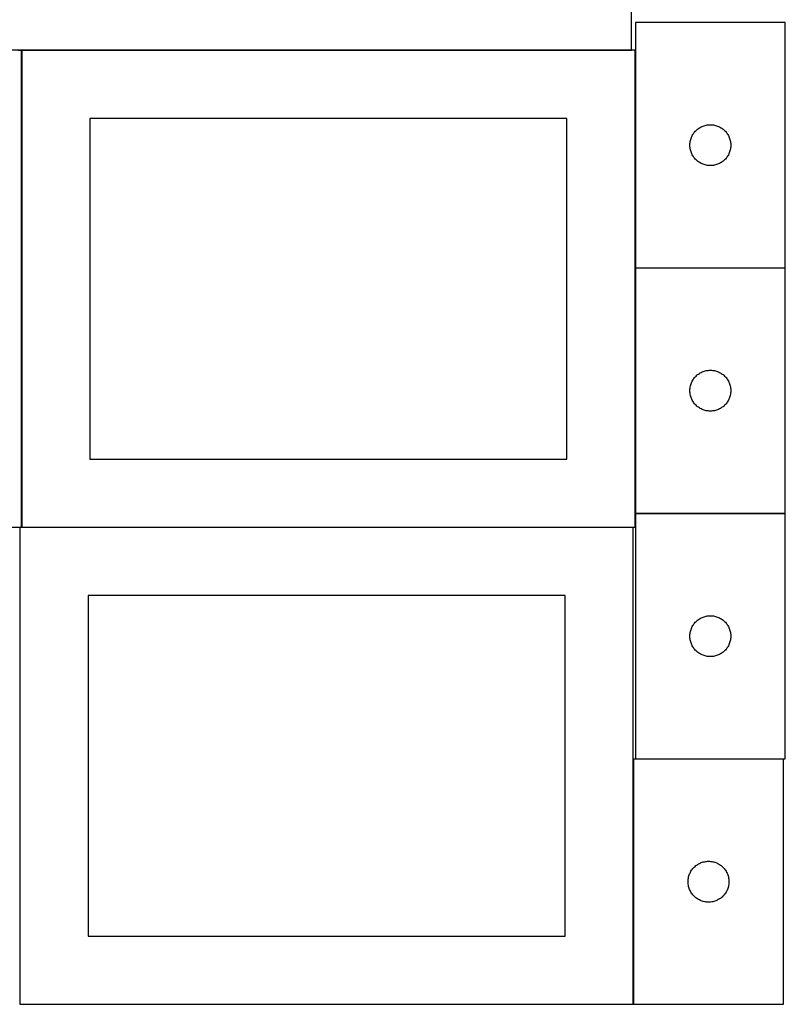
# Model space of a CAD drawing. Header units: millimetres. Extents: x 7 to 1493, y 7 to 2993.
# Tile 2 of 14: x 908 to 1470, y 8 to 731. Entities that reach past the tile are written whole.
import ezdxf

# ---------------------------------------------------------------- set-up
doc = ezdxf.new("R2010")
doc.units = ezdxf.units.MM
doc.layers.add('COMMON', color=5, linetype='CONTINUOUS', true_color=0x0000ff)
doc.layers.add('CUT', color=7, linetype='CONTINUOUS', true_color=0x000000)

msp = doc.modelspace()

# ---------------------------------------------------------------- linework, layer by layer
at = {"layer": 'COMMON'}
for p, q in [((909.474233, 708.049545), (909.474233, 358.049545)), ((909.574234, 708.149545), (1356.924737, 708.149545)), ((1359.674234, 708.049545), (1359.674234, 548.449565)), ((1359.674234, 548.249564), (1359.674234, 368.249564)), ((1359.774235, 548.349564), (1469.774235, 548.349564)), ((1359.674234, 368.049563), (1359.674234, 358.049545)), ((1359.774235, 368.149563), (1469.774235, 368.149563)), ((908.149576, 357.849544), (908.149576, 7.849544)), ((909.574234, 357.949544), (1358.249577, 357.949544)), ((1359.774235, 187.949544), (1468.449578, 187.949544)), ((1358.349577, 187.849544), (1358.349577, 7.849544))]:
    msp.add_line(p, q, dxfattribs=at)
at = {"layer": 'CUT'}
for p, q in [((1356.924737, 708.249546), (1356.924737, 1058.249546)), ((1469.774235, 728.449565), (1359.774235, 728.449565)), ((1359.774235, 728.449565), (1359.774235, 548.449565)), ((1469.774235, 548.449565), (1469.774235, 728.449565)), ((906.924737, 708.249546), (1356.924737, 708.249546)), ((909.374233, 708.049545), (459.374233, 708.049545)), ((909.374233, 358.049545), (909.374233, 708.049545)), ((1359.574234, 708.049545), (909.574234, 708.049545)), ((909.574234, 708.049545), (909.574234, 358.049545)), ((1359.574234, 358.049545), (1359.574234, 708.049545)), ((1309.574234, 658.049545), (959.574234, 658.049545)), ((959.574234, 658.049545), (959.574234, 408.049545)), ((1309.574234, 408.049545), (1309.574234, 658.049545)), ((1405.465093, 650.211362), (1406.082919, 650.67499)), ((1406.082919, 650.67499), (1406.723792, 651.106198)), ((1406.723792, 651.106198), (1407.386014, 651.503843)), ((1407.386014, 651.503843), (1408.067828, 651.866871)), ((1408.067828, 651.866871), (1408.767427, 652.194318)), ((1408.767427, 652.194318), (1409.482954, 652.485317)), ((1409.482954, 652.485317), (1410.212513, 652.739095)), ((1410.212513, 652.739095), (1410.954168, 652.95498)), ((1410.954168, 652.95498), (1411.705954, 653.1324)), ((1411.705954, 653.1324), (1412.465876, 653.270883)), ((1412.465876, 653.270883), (1413.23192, 653.370063)), ((1413.23192, 653.370063), (1414.002054, 653.429676)), ((1414.002054, 653.429676), (1414.774235, 653.449565)), ((1414.774235, 653.449565), (1415.546416, 653.429676)), ((1415.546416, 653.429676), (1416.31655, 653.370063)), ((1416.31655, 653.370063), (1417.082594, 653.270883)), ((1417.082594, 653.270883), (1417.842516, 653.1324)), ((1417.842516, 653.1324), (1418.594302, 652.95498)), ((1418.594302, 652.95498), (1419.335958, 652.739095)), ((1419.335958, 652.739095), (1420.065516, 652.485317)), ((1420.065516, 652.485317), (1420.781044, 652.194318)), ((1420.781044, 652.194318), (1421.480642, 651.866871)), ((1421.480642, 651.866871), (1422.162456, 651.503843)), ((1422.162456, 651.503843), (1422.824678, 651.106198)), ((1422.824678, 651.106198), (1423.465552, 650.67499)), ((1423.465552, 650.67499), (1424.083377, 650.211362)), ((1400.371987, 642.641849), (1400.606897, 643.3777)), ((1400.606897, 643.3777), (1400.879376, 644.100483)), ((1400.879376, 644.100483), (1401.188701, 644.80828)), ((1401.188701, 644.80828), (1401.534053, 645.499216)), ((1401.534053, 645.499216), (1401.914516, 646.171457)), ((1401.914516, 646.171457), (1402.32908, 646.82322)), ((1402.32908, 646.82322), (1402.776646, 647.452779)), ((1402.776646, 647.452779), (1403.256028, 648.058462)), ((1403.256028, 648.058462), (1403.765955, 648.638665)), ((1403.765955, 648.638665), (1404.305073, 649.191847)), ((1404.305073, 649.191847), (1404.871953, 649.716543)), ((1404.871953, 649.716543), (1405.465093, 650.211362)), ((1424.083377, 650.211362), (1424.676517, 649.716543)), ((1424.676517, 649.716543), (1425.243397, 649.191847)), ((1425.243397, 649.191847), (1425.782516, 648.638665)), ((1425.782516, 648.638665), (1426.292442, 648.058462)), ((1426.292442, 648.058462), (1426.771824, 647.452779)), ((1426.771824, 647.452779), (1427.21939, 646.82322)), ((1427.21939, 646.82322), (1427.633955, 646.171457)), ((1427.633955, 646.171457), (1428.014417, 645.499216)), ((1428.014417, 645.499216), (1428.359769, 644.80828)), ((1428.359769, 644.80828), (1428.669095, 644.100483)), ((1428.669095, 644.100483), (1428.941574, 643.3777)), ((1428.941574, 643.3777), (1429.176483, 642.641849)), ((1399.779208, 638.835783), (1399.818972, 639.607196)), ((1399.779208, 638.063346), (1399.779208, 638.835783)), ((1399.818972, 637.291933), (1399.779208, 638.063346)), ((1399.818972, 639.607196), (1399.898395, 640.37554)), ((1399.898395, 636.523589), (1399.818972, 637.291933)), ((1399.898395, 640.37554), (1400.017266, 641.138776)), ((1400.017266, 635.760353), (1399.898395, 636.523589)), ((1400.017266, 641.138776), (1400.17527, 641.894881)), ((1400.17527, 641.894881), (1400.371987, 642.641849)), ((1429.176483, 642.641849), (1429.373201, 641.894881)), ((1429.373201, 641.894881), (1429.531204, 641.138776)), ((1429.531204, 641.138776), (1429.650075, 640.37554)), ((1429.650075, 636.523589), (1429.531204, 635.760353)), ((1429.650075, 640.37554), (1429.729498, 639.607196)), ((1429.729498, 637.291933), (1429.650075, 636.523589)), ((1429.729498, 639.607196), (1429.769262, 638.835783)), ((1429.769262, 638.063346), (1429.729498, 637.291933)), ((1429.769262, 638.835783), (1429.769262, 638.063346)), ((1400.17527, 635.004248), (1400.017266, 635.760353)), ((1400.371987, 634.25728), (1400.17527, 635.004248)), ((1400.606897, 633.521429), (1400.371987, 634.25728)), ((1400.879376, 632.798646), (1400.606897, 633.521429)), ((1401.188701, 632.090849), (1400.879376, 632.798646)), ((1401.534053, 631.399913), (1401.188701, 632.090849)), ((1401.914516, 630.727673), (1401.534053, 631.399913)), ((1402.32908, 630.075909), (1401.914516, 630.727673)), ((1402.776646, 629.44635), (1402.32908, 630.075909)), ((1403.256028, 628.840667), (1402.776646, 629.44635)), ((1403.765955, 628.260464), (1403.256028, 628.840667)), ((1426.292442, 628.840667), (1425.782516, 628.260464)), ((1426.771824, 629.44635), (1426.292442, 628.840667)), ((1427.21939, 630.075909), (1426.771824, 629.44635)), ((1427.633955, 630.727673), (1427.21939, 630.075909)), ((1428.014417, 631.399913), (1427.633955, 630.727673)), ((1428.359769, 632.090849), (1428.014417, 631.399913)), ((1428.669095, 632.798646), (1428.359769, 632.090849)), ((1428.941574, 633.521429), (1428.669095, 632.798646)), ((1429.176483, 634.25728), (1428.941574, 633.521429)), ((1429.373201, 635.004248), (1429.176483, 634.25728)), ((1429.531204, 635.760353), (1429.373201, 635.004248)), ((1404.305073, 627.707282), (1403.765955, 628.260464)), ((1404.871953, 627.182586), (1404.305073, 627.707282)), ((1405.465093, 626.687767), (1404.871953, 627.182586)), ((1406.082919, 626.224139), (1405.465093, 626.687767)), ((1406.723792, 625.792931), (1406.082919, 626.224139)), ((1407.386014, 625.395286), (1406.723792, 625.792931)), ((1408.067828, 625.032258), (1407.386014, 625.395286)), ((1408.767427, 624.704811), (1408.067828, 625.032258)), ((1409.482954, 624.413812), (1408.767427, 624.704811)), ((1410.212513, 624.160034), (1409.482954, 624.413812)), ((1410.954168, 623.944149), (1410.212513, 624.160034)), ((1411.705954, 623.766729), (1410.954168, 623.944149)), ((1412.465876, 623.628246), (1411.705954, 623.766729)), ((1413.23192, 623.529066), (1412.465876, 623.628246)), ((1414.002054, 623.469453), (1413.23192, 623.529066)), ((1414.774235, 623.449565), (1414.002054, 623.469453)), ((1415.546416, 623.469453), (1414.774235, 623.449565)), ((1416.31655, 623.529066), (1415.546416, 623.469453)), ((1417.082594, 623.628246), (1416.31655, 623.529066)), ((1417.842516, 623.766729), (1417.082594, 623.628246)), ((1418.594302, 623.944149), (1417.842516, 623.766729)), ((1419.335958, 624.160034), (1418.594302, 623.944149)), ((1420.065516, 624.413812), (1419.335958, 624.160034)), ((1420.781044, 624.704811), (1420.065516, 624.413812)), ((1421.480642, 625.032258), (1420.781044, 624.704811)), ((1422.162456, 625.395286), (1421.480642, 625.032258)), ((1422.824678, 625.792931), (1422.162456, 625.395286)), ((1423.465552, 626.224139), (1422.824678, 625.792931)), ((1424.083377, 626.687767), (1423.465552, 626.224139)), ((1424.676517, 627.182586), (1424.083377, 626.687767)), ((1425.243397, 627.707282), (1424.676517, 627.182586)), ((1425.782516, 628.260464), (1425.243397, 627.707282)), ((1359.774235, 548.449565), (1469.774235, 548.449565)), ((1469.774235, 548.249564), (1359.774235, 548.249564)), ((1359.774235, 548.249564), (1359.774235, 368.249564)), ((1469.774235, 368.249564), (1469.774235, 548.249564)), ((1404.871953, 469.516542), (1405.465093, 470.011361)), ((1405.465093, 470.011361), (1406.082919, 470.474989)), ((1406.082919, 470.474989), (1406.723792, 470.906197)), ((1406.723792, 470.906197), (1407.386014, 471.303842)), ((1407.386014, 471.303842), (1408.067828, 471.66687)), ((1408.067828, 471.66687), (1408.767427, 471.994317)), ((1408.767427, 471.994317), (1409.482954, 472.285316)), ((1409.482954, 472.285316), (1410.212513, 472.539094)), ((1410.212513, 472.539094), (1410.954168, 472.754979)), ((1410.954168, 472.754979), (1411.705954, 472.932399)), ((1411.705954, 472.932399), (1412.465876, 473.070882)), ((1412.465876, 473.070882), (1413.23192, 473.170062)), ((1413.23192, 473.170062), (1414.002054, 473.229675)), ((1414.002054, 473.229675), (1414.774235, 473.249564)), ((1414.774235, 473.249564), (1415.546416, 473.229675)), ((1415.546416, 473.229675), (1416.31655, 473.170062)), ((1416.31655, 473.170062), (1417.082594, 473.070882)), ((1417.082594, 473.070882), (1417.842516, 472.932399)), ((1417.842516, 472.932399), (1418.594302, 472.754979)), ((1418.594302, 472.754979), (1419.335958, 472.539094)), ((1419.335958, 472.539094), (1420.065516, 472.285316)), ((1420.065516, 472.285316), (1420.781044, 471.994317)), ((1420.781044, 471.994317), (1421.480642, 471.66687)), ((1421.480642, 471.66687), (1422.162456, 471.303842)), ((1422.162456, 471.303842), (1422.824678, 470.906197)), ((1422.824678, 470.906197), (1423.465552, 470.474989)), ((1423.465552, 470.474989), (1424.083377, 470.011361)), ((1424.083377, 470.011361), (1424.676517, 469.516542)), ((1400.371987, 462.441848), (1400.606897, 463.177699)), ((1400.606897, 463.177699), (1400.879376, 463.900482)), ((1400.879376, 463.900482), (1401.188701, 464.608279)), ((1401.188701, 464.608279), (1401.534053, 465.299215)), ((1401.534053, 465.299215), (1401.914516, 465.971456)), ((1401.914516, 465.971456), (1402.32908, 466.623219)), ((1402.32908, 466.623219), (1402.776646, 467.252778)), ((1402.776646, 467.252778), (1403.256028, 467.858461)), ((1403.256028, 467.858461), (1403.765955, 468.438664)), ((1403.765955, 468.438664), (1404.305073, 468.991846)), ((1404.305073, 468.991846), (1404.871953, 469.516542)), ((1424.676517, 469.516542), (1425.243397, 468.991846)), ((1425.243397, 468.991846), (1425.782516, 468.438664)), ((1425.782516, 468.438664), (1426.292442, 467.858461)), ((1426.292442, 467.858461), (1426.771824, 467.252778)), ((1426.771824, 467.252778), (1427.21939, 466.623219)), ((1427.21939, 466.623219), (1427.633955, 465.971456)), ((1427.633955, 465.971456), (1428.014417, 465.299215)), ((1428.014417, 465.299215), (1428.359769, 464.608279)), ((1428.359769, 464.608279), (1428.669095, 463.900482)), ((1428.669095, 463.900482), (1428.941574, 463.177699)), ((1428.941574, 463.177699), (1429.176483, 462.441848)), ((1399.779208, 458.635782), (1399.818972, 459.407195)), ((1399.779208, 457.863345), (1399.779208, 458.635782)), ((1399.818972, 457.091932), (1399.779208, 457.863345)), ((1399.818972, 459.407195), (1399.898395, 460.175539)), ((1399.898395, 456.323588), (1399.818972, 457.091932)), ((1399.898395, 460.175539), (1400.017266, 460.938775)), ((1400.017266, 455.560352), (1399.898395, 456.323588)), ((1400.017266, 460.938775), (1400.17527, 461.69488)), ((1400.17527, 454.804247), (1400.017266, 455.560352)), ((1400.17527, 461.69488), (1400.371987, 462.441848)), ((1429.176483, 462.441848), (1429.373201, 461.69488)), ((1429.373201, 461.69488), (1429.531204, 460.938775)), ((1429.531204, 455.560352), (1429.373201, 454.804247)), ((1429.531204, 460.938775), (1429.650075, 460.175539)), ((1429.650075, 456.323588), (1429.531204, 455.560352)), ((1429.650075, 460.175539), (1429.729498, 459.407195)), ((1429.729498, 457.091932), (1429.650075, 456.323588)), ((1429.729498, 459.407195), (1429.769262, 458.635782)), ((1429.769262, 457.863345), (1429.729498, 457.091932)), ((1429.769262, 458.635782), (1429.769262, 457.863345)), ((1400.371987, 454.057279), (1400.17527, 454.804247)), ((1400.606897, 453.321428), (1400.371987, 454.057279)), ((1400.879376, 452.598645), (1400.606897, 453.321428)), ((1401.188701, 451.890848), (1400.879376, 452.598645)), ((1401.534053, 451.199912), (1401.188701, 451.890848)), ((1401.914516, 450.527672), (1401.534053, 451.199912)), ((1402.32908, 449.875908), (1401.914516, 450.527672)), ((1402.776646, 449.246349), (1402.32908, 449.875908)), ((1403.256028, 448.640666), (1402.776646, 449.246349)), ((1403.765955, 448.060463), (1403.256028, 448.640666)), ((1426.292442, 448.640666), (1425.782516, 448.060463)), ((1426.771824, 449.246349), (1426.292442, 448.640666)), ((1427.21939, 449.875908), (1426.771824, 449.246349)), ((1427.633955, 450.527672), (1427.21939, 449.875908)), ((1428.014417, 451.199912), (1427.633955, 450.527672)), ((1428.359769, 451.890848), (1428.014417, 451.199912)), ((1428.669095, 452.598645), (1428.359769, 451.890848)), ((1428.941574, 453.321428), (1428.669095, 452.598645)), ((1429.176483, 454.057279), (1428.941574, 453.321428)), ((1429.373201, 454.804247), (1429.176483, 454.057279)), ((1404.305073, 447.507281), (1403.765955, 448.060463)), ((1404.871953, 446.982585), (1404.305073, 447.507281)), ((1405.465093, 446.487766), (1404.871953, 446.982585)), ((1406.082919, 446.024138), (1405.465093, 446.487766)), ((1406.723792, 445.59293), (1406.082919, 446.024138)), ((1407.386014, 445.195285), (1406.723792, 445.59293)), ((1408.067828, 444.832257), (1407.386014, 445.195285)), ((1408.767427, 444.50481), (1408.067828, 444.832257)), ((1409.482954, 444.213811), (1408.767427, 444.50481)), ((1410.212513, 443.960033), (1409.482954, 444.213811)), ((1410.954168, 443.744148), (1410.212513, 443.960033)), ((1411.705954, 443.566728), (1410.954168, 443.744148)), ((1412.465876, 443.428245), (1411.705954, 443.566728)), ((1413.23192, 443.329065), (1412.465876, 443.428245)), ((1414.002054, 443.269452), (1413.23192, 443.329065)), ((1414.774235, 443.249564), (1414.002054, 443.269452)), ((1415.546416, 443.269452), (1414.774235, 443.249564)), ((1416.31655, 443.329065), (1415.546416, 443.269452)), ((1417.082594, 443.428245), (1416.31655, 443.329065)), ((1417.842516, 443.566728), (1417.082594, 443.428245)), ((1418.594302, 443.744148), (1417.842516, 443.566728)), ((1419.335958, 443.960033), (1418.594302, 443.744148)), ((1420.065516, 444.213811), (1419.335958, 443.960033)), ((1420.781044, 444.50481), (1420.065516, 444.213811)), ((1421.480642, 444.832257), (1420.781044, 444.50481)), ((1422.162456, 445.195285), (1421.480642, 444.832257)), ((1422.824678, 445.59293), (1422.162456, 445.195285)), ((1423.465552, 446.024138), (1422.824678, 445.59293)), ((1424.083377, 446.487766), (1423.465552, 446.024138)), ((1424.676517, 446.982585), (1424.083377, 446.487766)), ((1425.243397, 447.507281), (1424.676517, 446.982585)), ((1425.782516, 448.060463), (1425.243397, 447.507281)), ((959.574234, 408.049545), (1309.574234, 408.049545)), ((1359.774235, 368.249564), (1469.774235, 368.249564)), ((1469.774235, 368.049563), (1359.774235, 368.049563)), ((1359.774235, 368.049563), (1359.774235, 188.049563)), ((1469.774235, 188.049563), (1469.774235, 368.049563)), ((459.374233, 358.049545), (909.374233, 358.049545)), ((1358.249577, 357.849544), (908.249577, 357.849544)), ((908.249577, 357.849544), (908.249577, 7.849544)), ((909.574234, 358.049545), (1359.574234, 358.049545)), ((1358.249577, 7.849544), (1358.249577, 357.849544)), ((1308.249577, 307.849544), (958.249577, 307.849544)), ((958.249577, 307.849544), (958.249577, 57.849544)), ((1308.249577, 57.849544), (1308.249577, 307.849544)), ((1404.305073, 288.791845), (1404.871953, 289.316541)), ((1404.871953, 289.316541), (1405.465093, 289.81136)), ((1405.465093, 289.81136), (1406.082919, 290.274988)), ((1406.082919, 290.274988), (1406.723792, 290.706196)), ((1406.723792, 290.706196), (1407.386014, 291.103841)), ((1407.386014, 291.103841), (1408.067828, 291.466869)), ((1408.067828, 291.466869), (1408.767427, 291.794316)), ((1408.767427, 291.794316), (1409.482954, 292.085315)), ((1409.482954, 292.085315), (1410.212513, 292.339093)), ((1410.212513, 292.339093), (1410.954168, 292.554978)), ((1410.954168, 292.554978), (1411.705954, 292.732398)), ((1411.705954, 292.732398), (1412.465876, 292.870881)), ((1412.465876, 292.870881), (1413.23192, 292.970061)), ((1413.23192, 292.970061), (1414.002054, 293.029674)), ((1414.002054, 293.029674), (1414.774235, 293.049563)), ((1414.774235, 293.049563), (1415.546416, 293.029674)), ((1415.546416, 293.029674), (1416.31655, 292.970061)), ((1416.31655, 292.970061), (1417.082594, 292.870881)), ((1417.082594, 292.870881), (1417.842516, 292.732398)), ((1417.842516, 292.732398), (1418.594302, 292.554978)), ((1418.594302, 292.554978), (1419.335958, 292.339093)), ((1419.335958, 292.339093), (1420.065516, 292.085315)), ((1420.065516, 292.085315), (1420.781044, 291.794316)), ((1420.781044, 291.794316), (1421.480642, 291.466869)), ((1421.480642, 291.466869), (1422.162456, 291.103841)), ((1422.162456, 291.103841), (1422.824678, 290.706196)), ((1422.824678, 290.706196), (1423.465552, 290.274988)), ((1423.465552, 290.274988), (1424.083377, 289.81136)), ((1424.083377, 289.81136), (1424.676517, 289.316541)), ((1424.676517, 289.316541), (1425.243397, 288.791845)), ((1400.17527, 281.494879), (1400.371987, 282.241847)), ((1400.371987, 282.241847), (1400.606897, 282.977698)), ((1400.606897, 282.977698), (1400.879376, 283.700481)), ((1400.879376, 283.700481), (1401.188701, 284.408278)), ((1401.188701, 284.408278), (1401.534053, 285.099214)), ((1401.534053, 285.099214), (1401.914516, 285.771455)), ((1401.914516, 285.771455), (1402.32908, 286.423218)), ((1402.32908, 286.423218), (1402.776646, 287.052777)), ((1402.776646, 287.052777), (1403.256028, 287.65846)), ((1403.256028, 287.65846), (1403.765955, 288.238663)), ((1403.765955, 288.238663), (1404.305073, 288.791845)), ((1425.243397, 288.791845), (1425.782516, 288.238663)), ((1425.782516, 288.238663), (1426.292442, 287.65846)), ((1426.292442, 287.65846), (1426.771824, 287.052777)), ((1426.771824, 287.052777), (1427.21939, 286.423218)), ((1427.21939, 286.423218), (1427.633955, 285.771455)), ((1427.633955, 285.771455), (1428.014417, 285.099214)), ((1428.014417, 285.099214), (1428.359769, 284.408278)), ((1428.359769, 284.408278), (1428.669095, 283.700481)), ((1428.669095, 283.700481), (1428.941574, 282.977698)), ((1428.941574, 282.977698), (1429.176483, 282.241847)), ((1429.176483, 282.241847), (1429.373201, 281.494879)), ((1399.779208, 278.435781), (1399.818972, 279.207194)), ((1399.779208, 277.663344), (1399.779208, 278.435781)), ((1399.818972, 276.891931), (1399.779208, 277.663344)), ((1399.818972, 279.207194), (1399.898395, 279.975538)), ((1399.898395, 276.123587), (1399.818972, 276.891931)), ((1399.898395, 279.975538), (1400.017266, 280.738774)), ((1400.017266, 275.360351), (1399.898395, 276.123587)), ((1400.017266, 280.738774), (1400.17527, 281.494879)), ((1400.17527, 274.604246), (1400.017266, 275.360351)), ((1429.373201, 281.494879), (1429.531204, 280.738774)), ((1429.531204, 275.360351), (1429.373201, 274.604246)), ((1429.531204, 280.738774), (1429.650075, 279.975538)), ((1429.650075, 276.123587), (1429.531204, 275.360351)), ((1429.650075, 279.975538), (1429.729498, 279.207194)), ((1429.729498, 276.891931), (1429.650075, 276.123587)), ((1429.729498, 279.207194), (1429.769262, 278.435781)), ((1429.769262, 277.663344), (1429.729498, 276.891931)), ((1429.769262, 278.435781), (1429.769262, 277.663344)), ((1400.371987, 273.857278), (1400.17527, 274.604246)), ((1400.606897, 273.121427), (1400.371987, 273.857278)), ((1400.879376, 272.398644), (1400.606897, 273.121427)), ((1401.188701, 271.690847), (1400.879376, 272.398644)), ((1401.534053, 270.999911), (1401.188701, 271.690847)), ((1401.914516, 270.327671), (1401.534053, 270.999911)), ((1402.32908, 269.675907), (1401.914516, 270.327671)), ((1402.776646, 269.046348), (1402.32908, 269.675907)), ((1403.256028, 268.440665), (1402.776646, 269.046348)), ((1403.765955, 267.860462), (1403.256028, 268.440665)), ((1404.305073, 267.30728), (1403.765955, 267.860462)), ((1425.782516, 267.860462), (1425.243397, 267.30728)), ((1426.292442, 268.440665), (1425.782516, 267.860462)), ((1426.771824, 269.046348), (1426.292442, 268.440665)), ((1427.21939, 269.675907), (1426.771824, 269.046348)), ((1427.633955, 270.327671), (1427.21939, 269.675907)), ((1428.014417, 270.999911), (1427.633955, 270.327671)), ((1428.359769, 271.690847), (1428.014417, 270.999911)), ((1428.669095, 272.398644), (1428.359769, 271.690847)), ((1428.941574, 273.121427), (1428.669095, 272.398644)), ((1429.176483, 273.857278), (1428.941574, 273.121427)), ((1429.373201, 274.604246), (1429.176483, 273.857278)), ((1404.871953, 266.782584), (1404.305073, 267.30728)), ((1405.465093, 266.287765), (1404.871953, 266.782584)), ((1406.082919, 265.824137), (1405.465093, 266.287765)), ((1406.723792, 265.392929), (1406.082919, 265.824137)), ((1407.386014, 264.995284), (1406.723792, 265.392929)), ((1408.067828, 264.632256), (1407.386014, 264.995284)), ((1408.767427, 264.304809), (1408.067828, 264.632256)), ((1409.482954, 264.01381), (1408.767427, 264.304809)), ((1410.212513, 263.760032), (1409.482954, 264.01381)), ((1410.954168, 263.544147), (1410.212513, 263.760032)), ((1411.705954, 263.366727), (1410.954168, 263.544147)), ((1412.465876, 263.228244), (1411.705954, 263.366727)), ((1413.23192, 263.129064), (1412.465876, 263.228244)), ((1414.002054, 263.069451), (1413.23192, 263.129064)), ((1414.774235, 263.049563), (1414.002054, 263.069451)), ((1415.546416, 263.069451), (1414.774235, 263.049563)), ((1416.31655, 263.129064), (1415.546416, 263.069451)), ((1417.082594, 263.228244), (1416.31655, 263.129064)), ((1417.842516, 263.366727), (1417.082594, 263.228244)), ((1418.594302, 263.544147), (1417.842516, 263.366727)), ((1419.335958, 263.760032), (1418.594302, 263.544147)), ((1420.065516, 264.01381), (1419.335958, 263.760032)), ((1420.781044, 264.304809), (1420.065516, 264.01381)), ((1421.480642, 264.632256), (1420.781044, 264.304809)), ((1422.162456, 264.995284), (1421.480642, 264.632256)), ((1422.824678, 265.392929), (1422.162456, 264.995284)), ((1423.465552, 265.824137), (1422.824678, 265.392929)), ((1424.083377, 266.287765), (1423.465552, 265.824137)), ((1424.676517, 266.782584), (1424.083377, 266.287765)), ((1425.243397, 267.30728), (1424.676517, 266.782584)), ((1359.774235, 188.049563), (1469.774235, 188.049563)), ((1468.449578, 187.849544), (1358.449578, 187.849544)), ((1358.449578, 187.849544), (1358.449578, 7.849544)), ((1468.449578, 7.849544), (1468.449578, 187.849544)), ((1402.441297, 108.038644), (1402.980416, 108.591826)), ((1402.980416, 108.591826), (1403.547296, 109.116523)), ((1403.547296, 109.116523), (1404.140436, 109.611341)), ((1404.140436, 109.611341), (1404.758261, 110.074969)), ((1404.758261, 110.074969), (1405.399135, 110.506177)), ((1405.399135, 110.506177), (1406.061357, 110.903822)), ((1406.061357, 110.903822), (1406.743171, 111.26685)), ((1406.743171, 111.26685), (1407.442769, 111.594297)), ((1407.442769, 111.594297), (1408.158297, 111.885296)), ((1408.158297, 111.885296), (1408.887855, 112.139074)), ((1408.887855, 112.139074), (1409.629511, 112.354959)), ((1409.629511, 112.354959), (1410.381297, 112.532379)), ((1410.381297, 112.532379), (1411.141219, 112.670862)), ((1411.141219, 112.670862), (1411.907263, 112.770042)), ((1411.907263, 112.770042), (1412.677397, 112.829655)), ((1412.677397, 112.829655), (1413.449578, 112.849544)), ((1413.449578, 112.849544), (1414.221759, 112.829655)), ((1414.221759, 112.829655), (1414.991893, 112.770042)), ((1414.991893, 112.770042), (1415.757937, 112.670862)), ((1415.757937, 112.670862), (1416.517859, 112.532379)), ((1416.517859, 112.532379), (1417.269645, 112.354959)), ((1417.269645, 112.354959), (1418.0113, 112.139074)), ((1418.0113, 112.139074), (1418.740859, 111.885296)), ((1418.740859, 111.885296), (1419.456386, 111.594297)), ((1419.456386, 111.594297), (1420.155985, 111.26685)), ((1420.155985, 111.26685), (1420.837799, 110.903822)), ((1420.837799, 110.903822), (1421.500021, 110.506177)), ((1421.500021, 110.506177), (1422.140894, 110.074969)), ((1422.140894, 110.074969), (1422.75872, 109.611341)), ((1422.75872, 109.611341), (1423.35186, 109.116523)), ((1423.35186, 109.116523), (1423.91874, 108.591826)), ((1423.91874, 108.591826), (1424.457858, 108.038644)), ((1398.692609, 100.538755), (1398.850612, 101.29486)), ((1398.850612, 101.29486), (1399.04733, 102.041828)), ((1399.04733, 102.041828), (1399.282239, 102.777679)), ((1399.282239, 102.777679), (1399.554718, 103.500462)), ((1399.554718, 103.500462), (1399.864044, 104.208259)), ((1399.864044, 104.208259), (1400.209396, 104.899195)), ((1400.209396, 104.899195), (1400.589858, 105.571436)), ((1400.589858, 105.571436), (1401.004423, 106.223199)), ((1401.004423, 106.223199), (1401.451989, 106.852758)), ((1401.451989, 106.852758), (1401.931371, 107.458441)), ((1401.931371, 107.458441), (1402.441297, 108.038644)), ((1424.457858, 108.038644), (1424.967785, 107.458441)), ((1424.967785, 107.458441), (1425.447167, 106.852758)), ((1425.447167, 106.852758), (1425.894733, 106.223199)), ((1425.894733, 106.223199), (1426.309297, 105.571436)), ((1426.309297, 105.571436), (1426.68976, 104.899195)), ((1426.68976, 104.899195), (1427.035112, 104.208259)), ((1427.035112, 104.208259), (1427.344437, 103.500462)), ((1427.344437, 103.500462), (1427.616916, 102.777679)), ((1427.616916, 102.777679), (1427.851826, 102.041828)), ((1427.851826, 102.041828), (1428.048544, 101.29486)), ((1428.048544, 101.29486), (1428.206547, 100.538755)), ((1398.454551, 98.235762), (1398.494315, 99.007176)), ((1398.454551, 97.463325), (1398.454551, 98.235762)), ((1398.494315, 96.691912), (1398.454551, 97.463325)), ((1398.494315, 99.007176), (1398.573738, 99.775519)), ((1398.573738, 95.923568), (1398.494315, 96.691912)), ((1398.573738, 99.775519), (1398.692609, 100.538755)), ((1398.692609, 95.160332), (1398.573738, 95.923568)), ((1398.850612, 94.404227), (1398.692609, 95.160332)), ((1399.04733, 93.657259), (1398.850612, 94.404227)), ((1428.048544, 94.404227), (1427.851826, 93.657259)), ((1428.206547, 95.160332), (1428.048544, 94.404227)), ((1428.206547, 100.538755), (1428.325418, 99.775519)), ((1428.325418, 95.923568), (1428.206547, 95.160332)), ((1428.325418, 99.775519), (1428.404841, 99.007176)), ((1428.404841, 96.691912), (1428.325418, 95.923568)), ((1428.404841, 99.007176), (1428.444605, 98.235762)), ((1428.444605, 97.463325), (1428.404841, 96.691912)), ((1428.444605, 98.235762), (1428.444605, 97.463325)), ((1399.282239, 92.921408), (1399.04733, 93.657259)), ((1399.554718, 92.198625), (1399.282239, 92.921408)), ((1399.864044, 91.490828), (1399.554718, 92.198625)), ((1400.209396, 90.799892), (1399.864044, 91.490828)), ((1400.589858, 90.127652), (1400.209396, 90.799892)), ((1401.004423, 89.475888), (1400.589858, 90.127652)), ((1401.451989, 88.846329), (1401.004423, 89.475888)), ((1401.931371, 88.240646), (1401.451989, 88.846329)), ((1402.441297, 87.660444), (1401.931371, 88.240646)), ((1402.980416, 87.107261), (1402.441297, 87.660444)), ((1403.547296, 86.582565), (1402.980416, 87.107261)), ((1423.91874, 87.107261), (1423.35186, 86.582565)), ((1424.457858, 87.660444), (1423.91874, 87.107261)), ((1424.967785, 88.240646), (1424.457858, 87.660444)), ((1425.447167, 88.846329), (1424.967785, 88.240646)), ((1425.894733, 89.475888), (1425.447167, 88.846329)), ((1426.309297, 90.127652), (1425.894733, 89.475888)), ((1426.68976, 90.799892), (1426.309297, 90.127652)), ((1427.035112, 91.490828), (1426.68976, 90.799892)), ((1427.344437, 92.198625), (1427.035112, 91.490828)), ((1427.616916, 92.921408), (1427.344437, 92.198625)), ((1427.851826, 93.657259), (1427.616916, 92.921408)), ((1404.140436, 86.087746), (1403.547296, 86.582565)), ((1404.758261, 85.624119), (1404.140436, 86.087746)), ((1405.399135, 85.19291), (1404.758261, 85.624119)), ((1406.061357, 84.795265), (1405.399135, 85.19291)), ((1406.743171, 84.432237), (1406.061357, 84.795265)), ((1407.442769, 84.10479), (1406.743171, 84.432237)), ((1408.158297, 83.813791), (1407.442769, 84.10479)), ((1408.887855, 83.560013), (1408.158297, 83.813791)), ((1409.629511, 83.344128), (1408.887855, 83.560013)), ((1410.381297, 83.166708), (1409.629511, 83.344128)), ((1411.141219, 83.028225), (1410.381297, 83.166708)), ((1411.907263, 82.929045), (1411.141219, 83.028225)), ((1412.677397, 82.869432), (1411.907263, 82.929045)), ((1413.449578, 82.849544), (1412.677397, 82.869432)), ((1414.221759, 82.869432), (1413.449578, 82.849544)), ((1414.991893, 82.929045), (1414.221759, 82.869432)), ((1415.757937, 83.028225), (1414.991893, 82.929045)), ((1416.517859, 83.166708), (1415.757937, 83.028225)), ((1417.269645, 83.344128), (1416.517859, 83.166708)), ((1418.0113, 83.560013), (1417.269645, 83.344128)), ((1418.740859, 83.813791), (1418.0113, 83.560013)), ((1419.456386, 84.10479), (1418.740859, 83.813791)), ((1420.155985, 84.432237), (1419.456386, 84.10479)), ((1420.837799, 84.795265), (1420.155985, 84.432237)), ((1421.500021, 85.19291), (1420.837799, 84.795265)), ((1422.140894, 85.624119), (1421.500021, 85.19291)), ((1422.75872, 86.087746), (1422.140894, 85.624119)), ((1423.35186, 86.582565), (1422.75872, 86.087746)), ((958.249577, 57.849544), (1308.249577, 57.849544)), ((908.249577, 7.849544), (1358.249577, 7.849544)), ((1358.449578, 7.849544), (1468.449578, 7.849544))]:
    msp.add_line(p, q, dxfattribs=at)

doc.saveas('drawing.dxf')
